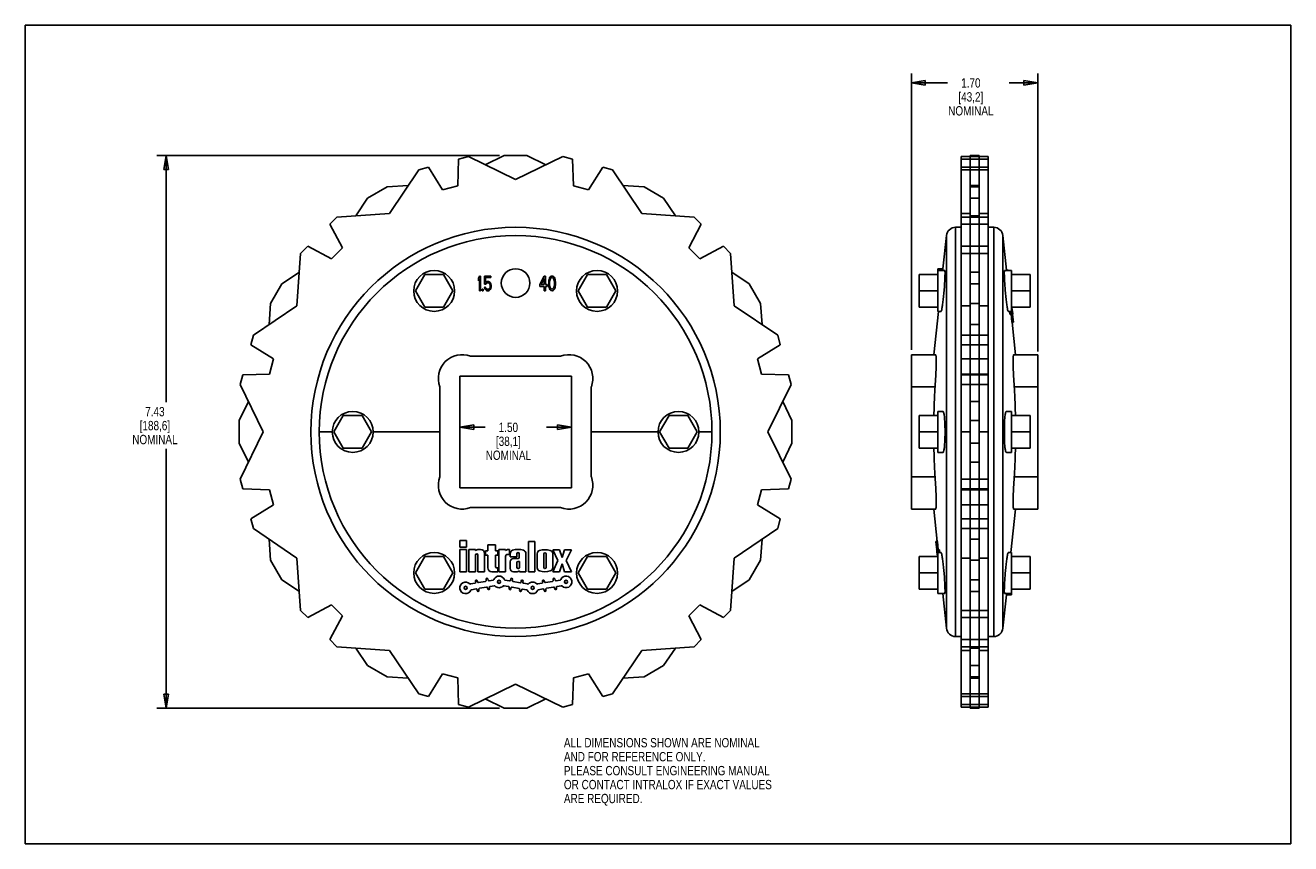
# Model space of a CAD drawing. Header units: inches. Extents: x 0 to 17, y 0 to 11.
import ezdxf

# ---------------------------------------------------------------- set-up
doc = ezdxf.new("R2010")
doc.units = ezdxf.units.IN
doc.header["$LTSCALE"] = 0.935
doc.header["$MEASUREMENT"] = 0
doc.layers.get('0').update_dxf_attribs({"linetype": 'CONTINUOUS'})
doc.layers.add('ALL_FEATURES', color=7, linetype='CONTINUOUS')
doc.layers.add('LOGO', color=7, linetype='CONTINUOUS')
doc.styles.get("Standard").update_dxf_attribs({"font": 'txt', "width": 0.8})
doc.dimstyles.new('DIMSTYLE_1', dxfattribs={"dimtxt": 0.125, "dimasz": 0.1875, "dimexe": 0.18, "dimexo": 0.0625, "dimgap": 0.09, "dimtad": 0, "dimtih": 1, "dimtoh": 1, "dimzin": 4, "dimdsep": 46, "dimtxsty": 'STANDARD', "dimblk": 'CLOSED', "dimblk1": 'CLOSED', "dimblk2": 'CLOSED', "dimcen": 0.09, "dimadec": 0, "dimazin": 0, "dimtp": 0.01, "dimtm": 0.01, "dimtfac": 1, "dimtofl": 0, "dimtmove": 0, "dimatfit": 3, "dimldrblk": 'CLOSED', "dimfxl": 1, "dimtolj": 1, "dimtzin": 4, "dimarcsym": 0})

# ---------------------------------------------------------------- blocks, each defined once
blk = doc.blocks.new('_CLOSED')
at = {"color": 0, "linetype": 'BYBLOCK'}
for p, q in [((0, 0), (-1, 0.167)), ((-1, 0.167), (-1, -0.167)), ((-1, -0.167), (0, 0)), ((-1, 0), (0, 0))]:
    blk.add_line(p, q, dxfattribs=at)
blk = doc.blocks.new('*D0')
at = {"color": 3, "linetype": 'CONTINUOUS'}
for p, q in [((5.837, 6.223), (5.837, 5.472)), ((7.337, 6.223), (7.337, 5.472)), ((5.837, 5.597), (6.178, 5.597)), ((7.337, 5.597), (7.003, 5.597))]:
    blk.add_line(p, q, dxfattribs=at)
at = {"color": 3, "linetype": 'CONTINUOUS', "xscale": 0.1875, "yscale": 0.1875, "zscale": 0.1875, "rotation": 180}
blk.add_blockref('_CLOSED', (5.837, 5.597), dxfattribs=at)
at = {"color": 3, "linetype": 'CONTINUOUS', "xscale": 0.1875, "yscale": 0.1875, "zscale": 0.1875}
blk.add_blockref('_CLOSED', (7.337, 5.597), dxfattribs=at)
at = {"color": 3, "linetype": 'CONTINUOUS', "insert": (6.49, 5.659), "char_height": 0.125, "width": 0.7, "attachment_point": 2, "line_spacing_factor": 0.9}
blk.add_mtext('1.50\\P[38,1]\\PNOMINAL', dxfattribs=at)
blk = doc.blocks.new('*D1')
at = {"color": 3, "linetype": 'CONTINUOUS'}
for p, q in [((6.372, 9.249), (1.766, 9.249)), ((1.891, 9.249), (1.891, 5.933)), ((1.891, 1.822), (1.891, 5.308)), ((6.372, 1.822), (1.766, 1.822))]:
    blk.add_line(p, q, dxfattribs=at)
at = {"color": 3, "linetype": 'CONTINUOUS', "xscale": 0.1875, "yscale": 0.1875, "zscale": 0.1875}
for p, rotation in [((1.891, 9.249), 90), ((1.891, 1.822), 270)]:
    blk.add_blockref('_CLOSED', p, dxfattribs=dict(at, rotation=rotation))
at = {"color": 3, "linetype": 'CONTINUOUS', "insert": (1.741, 5.87), "char_height": 0.125, "width": 0.7, "attachment_point": 2, "line_spacing_factor": 0.9}
blk.add_mtext('7.43\\P[188,6]\\PNOMINAL', dxfattribs=at)
blk = doc.blocks.new('*D2')
at = {"color": 3, "linetype": 'CONTINUOUS'}
for p, q in [((11.904, 6.636), (11.904, 10.351)), ((11.904, 10.226), (12.391, 10.226)), ((13.604, 10.226), (13.216, 10.226)), ((13.604, 6.615), (13.604, 10.351))]:
    blk.add_line(p, q, dxfattribs=at)
at = {"color": 3, "linetype": 'CONTINUOUS', "xscale": 0.1875, "yscale": 0.1875, "zscale": 0.1875, "rotation": 180}
blk.add_blockref('_CLOSED', (11.904, 10.226), dxfattribs=at)
at = {"color": 3, "linetype": 'CONTINUOUS', "xscale": 0.1875, "yscale": 0.1875, "zscale": 0.1875}
blk.add_blockref('_CLOSED', (13.604, 10.226), dxfattribs=at)
at = {"color": 3, "linetype": 'CONTINUOUS', "insert": (12.703, 10.288), "char_height": 0.125, "width": 0.7, "attachment_point": 2, "line_spacing_factor": 0.9}
blk.add_mtext('1.70\\P[43,2]\\PNOMINAL', dxfattribs=at)

msp = doc.modelspace()

# ---------------------------------------------------------------- linework, layer by layer
at = {"color": 7, "linetype": 'CONTINUOUS'}
for p, q in [((0, 0), (0, 11)), ((0, 11), (17, 11)), ((17, 0), (17, 11)), ((5.809, 8.841), (5.822, 9.201)), ((5.822, 9.201), (5.952, 9.236)), ((6.587, 8.926), (5.952, 9.236)), ((6.18, 9.124), (6.435, 9.249)), ((6.738, 9.249), (6.435, 9.249)), ((7.222, 9.236), (6.587, 8.926)), ((6.738, 9.249), (6.993, 9.124)), ((7.222, 9.236), (7.351, 9.201)), ((7.351, 9.201), (7.364, 8.841)), ((12.574, 6.312), (12.574, 9.236)), ((12.574, 9.236), (12.934, 9.236)), ((12.574, 9.201), (12.934, 9.201)), ((12.694, 6.312), (12.694, 9.249)), ((12.814, 9.249), (12.694, 9.249)), ((12.814, 6.312), (12.814, 9.249)), ((12.934, 9.236), (12.934, 6.312)), ((5.286, 9.057), (4.891, 8.472)), ((5.286, 9.057), (5.416, 9.092)), ((5.416, 9.092), (5.607, 8.787)), ((7.566, 8.787), (7.757, 9.092)), ((7.757, 9.092), (7.887, 9.057)), ((8.282, 8.472), (7.887, 9.057)), ((12.574, 9.092), (12.934, 9.092)), ((12.574, 9.057), (12.934, 9.057)), ((4.861, 8.827), (5.144, 8.847)), ((5.809, 8.841), (5.607, 8.787)), ((7.566, 8.787), (7.364, 8.841)), ((8.029, 8.847), (8.312, 8.827)), ((12.694, 8.847), (12.814, 8.847)), ((4.44, 8.44), (4.598, 8.675)), ((4.861, 8.827), (4.598, 8.675)), ((8.575, 8.675), (8.312, 8.827)), ((8.575, 8.675), (8.733, 8.44)), ((12.814, 8.827), (12.694, 8.827)), ((12.814, 8.675), (12.694, 8.675)), ((4.092, 8.328), (4.186, 8.422)), ((4.891, 8.472), (4.186, 8.422)), ((8.987, 8.422), (8.282, 8.472)), ((8.987, 8.422), (9.081, 8.328)), ((12.574, 8.472), (12.694, 8.472)), ((12.574, 8.422), (12.934, 8.422)), ((12.694, 8.44), (12.814, 8.44)), ((12.814, 8.472), (12.934, 8.472)), ((4.261, 8.01), (4.092, 8.328)), ((9.081, 8.328), (8.912, 8.01)), ((12.328, 7.728), (12.375, 8.173)), ((12.375, 2.897), (12.375, 8.173)), ((12.499, 2.785), (12.499, 8.285)), ((12.499, 8.285), (12.574, 8.285)), ((12.574, 8.328), (12.934, 8.328)), ((13.01, 8.285), (12.934, 8.285)), ((13.01, 2.785), (13.01, 8.285)), ((13.134, 2.897), (13.134, 8.173)), ((13.183, 7.709), (13.134, 8.173)), ((3.699, 7.935), (3.794, 8.03)), ((3.794, 8.03), (4.112, 7.861)), ((4.261, 8.01), (4.112, 7.861)), ((9.061, 7.861), (8.912, 8.01)), ((9.061, 7.861), (9.379, 8.03)), ((9.379, 8.03), (9.474, 7.935)), ((12.574, 8.03), (12.934, 8.03)), ((3.699, 7.935), (3.65, 7.231)), ((9.523, 7.231), (9.474, 7.935)), ((12.574, 7.935), (12.934, 7.935)), ((3.446, 7.523), (3.682, 7.682)), ((9.491, 7.682), (9.727, 7.523)), ((12.259, 7.155), (12.259, 7.705)), ((12.353, 7.705), (12.259, 7.705)), ((12.694, 7.682), (12.814, 7.682)), ((3.446, 7.523), (3.295, 7.261)), ((5.366, 7.649), (5.24, 7.43)), ((5.619, 7.649), (5.366, 7.649)), ((5.745, 7.43), (5.619, 7.649)), ((6.087, 7.601), (6.102, 7.63)), ((6.087, 7.566), (6.087, 7.601)), ((6.087, 7.566), (6.102, 7.596)), ((6.102, 7.63), (6.117, 7.63)), ((6.102, 7.43), (6.102, 7.596)), ((6.117, 7.43), (6.117, 7.63)), ((6.169, 7.52), (6.169, 7.63)), ((6.169, 7.63), (6.254, 7.63)), ((6.169, 7.52), (6.187, 7.52)), ((6.169, 7.481), (6.174, 7.464)), ((6.169, 7.481), (6.184, 7.481)), ((6.182, 7.541), (6.182, 7.609)), ((6.182, 7.609), (6.254, 7.609)), ((6.182, 7.541), (6.194, 7.554)), ((6.184, 7.481), (6.189, 7.464)), ((6.187, 7.52), (6.197, 7.532)), ((6.194, 7.554), (6.207, 7.558)), ((6.197, 7.532), (6.207, 7.537)), ((6.207, 7.558), (6.222, 7.558)), ((6.207, 7.537), (6.222, 7.537)), ((6.222, 7.558), (6.234, 7.554)), ((6.222, 7.537), (6.232, 7.532)), ((6.232, 7.532), (6.239, 7.524)), ((6.234, 7.554), (6.247, 7.541)), ((6.239, 7.524), (6.244, 7.511)), ((6.244, 7.511), (6.247, 7.498)), ((6.244, 7.477), (6.247, 7.49)), ((6.247, 7.541), (6.254, 7.524)), ((6.247, 7.49), (6.247, 7.498)), ((6.254, 7.609), (6.254, 7.63)), ((6.254, 7.524), (6.259, 7.503)), ((6.254, 7.464), (6.259, 7.486)), ((6.259, 7.486), (6.259, 7.503)), ((6.912, 7.515), (6.972, 7.63)), ((6.912, 7.515), (6.912, 7.49)), ((6.912, 7.49), (6.972, 7.49)), ((6.929, 7.515), (6.972, 7.596)), ((6.929, 7.515), (6.972, 7.515)), ((6.972, 7.63), (6.987, 7.63)), ((6.972, 7.596), (6.972, 7.515)), ((6.972, 7.49), (6.972, 7.43)), ((6.987, 7.63), (6.987, 7.515)), ((6.987, 7.515), (7.012, 7.515)), ((6.987, 7.49), (6.987, 7.43)), ((6.987, 7.49), (7.012, 7.49)), ((7.012, 7.515), (7.012, 7.49)), ((7.034, 7.571), (7.032, 7.549)), ((7.032, 7.549), (7.032, 7.511)), ((7.032, 7.511), (7.034, 7.49)), ((7.037, 7.583), (7.034, 7.571)), ((7.034, 7.49), (7.037, 7.477)), ((7.037, 7.583), (7.042, 7.601)), ((7.042, 7.601), (7.049, 7.613)), ((7.047, 7.571), (7.044, 7.545)), ((7.044, 7.545), (7.044, 7.515)), ((7.044, 7.515), (7.047, 7.49)), ((7.047, 7.571), (7.057, 7.596)), ((7.047, 7.49), (7.057, 7.464)), ((7.049, 7.613), (7.062, 7.626)), ((7.057, 7.596), (7.064, 7.605)), ((7.062, 7.626), (7.077, 7.63)), ((7.064, 7.605), (7.077, 7.609)), ((7.077, 7.63), (7.092, 7.626)), ((7.077, 7.609), (7.089, 7.605)), ((7.089, 7.605), (7.097, 7.596)), ((7.092, 7.626), (7.104, 7.613)), ((7.097, 7.596), (7.107, 7.571)), ((7.097, 7.464), (7.107, 7.49)), ((7.104, 7.613), (7.112, 7.601)), ((7.107, 7.571), (7.109, 7.545)), ((7.109, 7.515), (7.107, 7.49)), ((7.109, 7.545), (7.109, 7.515)), ((7.112, 7.601), (7.117, 7.583)), ((7.117, 7.583), (7.119, 7.571)), ((7.119, 7.49), (7.117, 7.477)), ((7.119, 7.571), (7.122, 7.549)), ((7.122, 7.511), (7.119, 7.49)), ((7.122, 7.549), (7.122, 7.511)), ((7.554, 7.649), (7.428, 7.43)), ((7.807, 7.649), (7.554, 7.649)), ((7.933, 7.43), (7.807, 7.649)), ((9.878, 7.261), (9.727, 7.523)), ((12.009, 7.212), (12.009, 7.649)), ((12.814, 7.523), (12.694, 7.523)), ((13.499, 7.212), (13.499, 7.649)), ((5.24, 7.43), (5.366, 7.212)), ((5.619, 7.212), (5.745, 7.43)), ((6.102, 7.43), (6.117, 7.43)), ((6.137, 7.43), (6.137, 7.452)), ((6.137, 7.452), (6.149, 7.452)), ((6.137, 7.43), (6.149, 7.43)), ((6.149, 7.43), (6.149, 7.452)), ((6.174, 7.464), (6.182, 7.447)), ((6.182, 7.447), (6.194, 7.435)), ((6.189, 7.464), (6.197, 7.456)), ((6.194, 7.435), (6.207, 7.43)), ((6.197, 7.456), (6.207, 7.452)), ((6.207, 7.452), (6.222, 7.452)), ((6.207, 7.43), (6.222, 7.43)), ((6.222, 7.452), (6.232, 7.456)), ((6.222, 7.43), (6.234, 7.435)), ((6.232, 7.456), (6.239, 7.464)), ((6.234, 7.435), (6.247, 7.447)), ((6.239, 7.464), (6.244, 7.477)), ((6.247, 7.447), (6.254, 7.464)), ((6.972, 7.43), (6.987, 7.43)), ((7.037, 7.477), (7.042, 7.46)), ((7.042, 7.46), (7.049, 7.447)), ((7.049, 7.447), (7.062, 7.435)), ((7.057, 7.464), (7.064, 7.456)), ((7.062, 7.435), (7.077, 7.43)), ((7.064, 7.456), (7.077, 7.452)), ((7.077, 7.452), (7.089, 7.456)), ((7.077, 7.43), (7.092, 7.435)), ((7.089, 7.456), (7.097, 7.464)), ((7.092, 7.435), (7.104, 7.447)), ((7.104, 7.447), (7.112, 7.46)), ((7.112, 7.46), (7.117, 7.477)), ((7.428, 7.43), (7.554, 7.212)), ((7.807, 7.212), (7.933, 7.43)), ((3.65, 7.231), (3.064, 6.836)), ((3.275, 6.978), (3.295, 7.261)), ((5.366, 7.212), (5.619, 7.212)), ((7.554, 7.212), (7.807, 7.212)), ((10.109, 6.836), (9.523, 7.231)), ((9.878, 7.261), (9.898, 6.978)), ((12.206, 6.573), (12.268, 7.155)), ((12.303, 7.155), (12.259, 7.155)), ((12.574, 7.231), (12.694, 7.231)), ((12.814, 7.261), (12.694, 7.261)), ((12.814, 7.231), (12.934, 7.231)), ((12.694, 6.978), (12.814, 6.978)), ((13.302, 6.573), (13.256, 7.011)), ((3.03, 6.706), (3.064, 6.836)), ((10.109, 6.836), (10.143, 6.706)), ((12.574, 6.836), (12.934, 6.836)), ((3.335, 6.515), (3.03, 6.706)), ((10.143, 6.706), (9.838, 6.515)), ((12.574, 6.706), (12.934, 6.706)), ((3.335, 6.515), (3.281, 6.312)), ((7.192, 6.553), (5.981, 6.553)), ((9.892, 6.312), (9.838, 6.515)), ((11.904, 4.497), (11.904, 6.573)), ((12.23, 6.573), (11.904, 6.573)), ((12.574, 6.515), (12.934, 6.515)), ((13.279, 6.573), (13.604, 6.573)), ((13.604, 6.573), (13.604, 4.497)), ((2.886, 6.17), (2.921, 6.3)), ((2.921, 6.3), (3.281, 6.312)), ((2.886, 6.17), (3.196, 5.535)), ((5.569, 6.141), (5.569, 4.93)), ((5.837, 6.285), (5.837, 4.785)), ((7.337, 6.285), (5.837, 6.285)), ((7.337, 4.785), (7.337, 6.285)), ((7.604, 4.93), (7.604, 6.141)), ((9.977, 5.535), (10.287, 6.17)), ((12.222, 6.141), (11.904, 6.141)), ((12.574, 4.9), (12.574, 6.17)), ((12.694, 6.17), (12.694, 5.942)), ((12.814, 5.942), (12.814, 6.17)), ((12.934, 6.17), (12.934, 4.9)), ((13.287, 6.141), (13.604, 6.141)), ((2.873, 5.687), (2.997, 5.942)), ((12.259, 5.26), (12.259, 5.81)), ((12.329, 5.81), (12.259, 5.81)), ((13.18, 5.81), (13.249, 5.81)), ((13.249, 5.81), (13.249, 5.26)), ((2.873, 5.687), (2.873, 5.384)), ((4.272, 5.754), (4.146, 5.535)), ((4.525, 5.754), (4.272, 5.754)), ((4.651, 5.535), (4.525, 5.754)), ((8.648, 5.754), (8.522, 5.535)), ((8.901, 5.754), (8.648, 5.754)), ((9.027, 5.535), (8.901, 5.754)), ((12.009, 5.317), (12.009, 5.754)), ((13.499, 5.317), (13.499, 5.754)), ((3.196, 5.535), (2.886, 4.9)), ((3.948, 5.535), (4.124, 5.535)), ((4.146, 5.535), (4.272, 5.317)), ((4.525, 5.317), (4.651, 5.535)), ((8.5, 5.535), (7.604, 5.535)), ((8.522, 5.535), (8.648, 5.317)), ((8.901, 5.317), (9.027, 5.535)), ((9.225, 5.535), (9.05, 5.535)), ((10.287, 4.9), (9.977, 5.535)), ((12.375, 5.535), (12.356, 5.535)), ((12.574, 5.535), (12.694, 5.535)), ((12.814, 5.535), (12.934, 5.535)), ((13.134, 5.535), (13.153, 5.535)), ((2.997, 5.129), (2.873, 5.384)), ((4.272, 5.317), (4.525, 5.317)), ((8.648, 5.317), (8.901, 5.317)), ((12.329, 5.26), (12.259, 5.26)), ((12.694, 5.129), (12.694, 4.9)), ((12.814, 4.9), (12.814, 5.129)), ((13.18, 5.26), (13.249, 5.26)), ((2.921, 4.771), (2.886, 4.9)), ((3.281, 4.758), (2.921, 4.771)), ((5.837, 4.785), (7.337, 4.785)), ((12.222, 4.93), (11.904, 4.93)), ((13.287, 4.93), (13.604, 4.93)), ((3.281, 4.758), (3.335, 4.555)), ((9.838, 4.555), (9.892, 4.758)), ((12.574, 1.835), (12.574, 4.758)), ((12.694, 1.822), (12.694, 4.758)), ((12.814, 1.822), (12.814, 4.758)), ((12.934, 4.758), (12.934, 1.835)), ((3.03, 4.365), (3.335, 4.555)), ((5.981, 4.518), (7.192, 4.518)), ((9.838, 4.555), (10.143, 4.365)), ((12.23, 4.497), (11.904, 4.497)), ((12.206, 4.497), (12.252, 4.06)), ((12.574, 4.555), (12.934, 4.555)), ((13.302, 4.497), (13.241, 3.915)), ((13.279, 4.497), (13.604, 4.497)), ((3.064, 4.235), (3.03, 4.365)), ((10.143, 4.365), (10.109, 4.235)), ((12.574, 4.365), (12.934, 4.365)), ((3.064, 4.235), (3.65, 3.84)), ((3.295, 3.81), (3.275, 4.093)), ((9.523, 3.84), (10.109, 4.235)), ((9.898, 4.093), (9.878, 3.81)), ((12.574, 4.235), (12.934, 4.235)), ((12.694, 4.093), (12.814, 4.093)), ((13.206, 3.915), (13.249, 3.915)), ((13.249, 3.915), (13.249, 3.365)), ((3.295, 3.81), (3.446, 3.547)), ((3.65, 3.84), (3.699, 3.135)), ((5.366, 3.859), (5.24, 3.64)), ((5.619, 3.859), (5.366, 3.859)), ((5.745, 3.64), (5.619, 3.859)), ((7.554, 3.859), (7.428, 3.64)), ((7.807, 3.859), (7.554, 3.859)), ((7.933, 3.64), (7.807, 3.859)), ((9.474, 3.135), (9.523, 3.84)), ((9.727, 3.547), (9.878, 3.81)), ((12.009, 3.422), (12.009, 3.859)), ((12.574, 3.84), (12.694, 3.84)), ((12.814, 3.81), (12.694, 3.81)), ((12.814, 3.84), (12.934, 3.84)), ((13.499, 3.422), (13.499, 3.859)), ((5.24, 3.64), (5.366, 3.422)), ((5.619, 3.422), (5.745, 3.64)), ((7.428, 3.64), (7.554, 3.422)), ((7.807, 3.422), (7.933, 3.64)), ((3.682, 3.389), (3.446, 3.547)), ((5.366, 3.422), (5.619, 3.422)), ((7.554, 3.422), (7.807, 3.422)), ((9.727, 3.547), (9.491, 3.389)), ((12.814, 3.547), (12.694, 3.547)), ((12.326, 3.361), (12.375, 2.897)), ((12.694, 3.389), (12.814, 3.389)), ((13.181, 3.343), (13.134, 2.897)), ((13.156, 3.365), (13.249, 3.365)), ((3.794, 3.04), (3.699, 3.135)), ((4.112, 3.209), (3.794, 3.04)), ((4.092, 2.743), (4.261, 3.061)), ((4.112, 3.209), (4.261, 3.061)), ((8.912, 3.061), (9.061, 3.209)), ((8.912, 3.061), (9.081, 2.743)), ((9.379, 3.04), (9.061, 3.209)), ((9.474, 3.135), (9.379, 3.04)), ((12.574, 3.135), (12.934, 3.135)), ((12.574, 3.04), (12.934, 3.04)), ((4.186, 2.648), (4.092, 2.743)), ((9.081, 2.743), (8.987, 2.648)), ((12.499, 2.785), (12.574, 2.785)), ((12.574, 2.743), (12.934, 2.743)), ((13.01, 2.785), (12.934, 2.785)), ((4.186, 2.648), (4.891, 2.599)), ((4.598, 2.395), (4.44, 2.63)), ((4.891, 2.599), (5.286, 2.013)), ((7.887, 2.013), (8.282, 2.599)), ((8.282, 2.599), (8.987, 2.648)), ((8.733, 2.63), (8.575, 2.395)), ((12.574, 2.648), (12.934, 2.648)), ((12.574, 2.599), (12.694, 2.599)), ((12.694, 2.63), (12.814, 2.63)), ((12.814, 2.599), (12.934, 2.599)), ((4.598, 2.395), (4.861, 2.244)), ((8.312, 2.244), (8.575, 2.395)), ((12.814, 2.395), (12.694, 2.395)), ((5.144, 2.224), (4.861, 2.244)), ((5.607, 2.284), (5.416, 1.978)), ((5.607, 2.284), (5.809, 2.229)), ((5.822, 1.87), (5.809, 2.229)), ((7.364, 2.229), (7.351, 1.87)), ((7.364, 2.229), (7.566, 2.284)), ((7.757, 1.978), (7.566, 2.284)), ((8.312, 2.244), (8.029, 2.224)), ((12.814, 2.244), (12.694, 2.244)), ((12.694, 2.224), (12.814, 2.224)), ((5.952, 1.835), (6.587, 2.145)), ((6.587, 2.145), (7.222, 1.835)), ((5.416, 1.978), (5.286, 2.013)), ((6.435, 1.822), (6.18, 1.946)), ((6.993, 1.946), (6.738, 1.822)), ((7.887, 2.013), (7.757, 1.978)), ((12.574, 2.013), (12.934, 2.013)), ((12.574, 1.978), (12.934, 1.978)), ((5.952, 1.835), (5.822, 1.87)), ((6.435, 1.822), (6.738, 1.822)), ((7.351, 1.87), (7.222, 1.835)), ((12.574, 1.87), (12.934, 1.87)), ((12.574, 1.835), (12.934, 1.835)), ((12.814, 1.822), (12.694, 1.822)), ((0, 0), (17, 0))]:
    msp.add_line(p, q, dxfattribs=at)
for centre, radius in [((6.587, 5.535), 2.75), ((6.587, 5.535), 2.638), ((7.681, 7.43), 0.275), ((8.775, 5.535), 0.275)]:
    msp.add_circle(centre, radius, dxfattribs=at)
for centre, radius, start, end in [((12.499, 8.16), 0.125, 90, 174), ((13.01, 8.16), 0.125, 6, 90), ((5.869, 6.253), 0.32, 69.3801, 200.6199), ((7.305, 6.253), 0.32, 339.3801, 110.6199), ((5.869, 4.817), 0.32, 159.3801, 290.6199), ((7.305, 4.817), 0.32, 249.3801, 20.6199), ((12.499, 2.91), 0.125, 186, 270), ((13.01, 2.91), 0.125, 270, 354)]:
    msp.add_arc(centre, radius, start, end, dxfattribs=at)
for points, knots in [([(12.303, 7.155), (12.304, 7.155), (12.307, 7.161), (12.31, 7.17), (12.313, 7.187), (12.318, 7.209), (12.322, 7.237), (12.326, 7.27), (12.331, 7.307), (12.335, 7.346), (12.339, 7.388), (12.343, 7.431), (12.347, 7.473), (12.35, 7.515), (12.352, 7.555), (12.354, 7.591), (12.355, 7.623), (12.356, 7.651), (12.356, 7.673), (12.356, 7.69), (12.355, 7.699), (12.354, 7.705), (12.353, 7.705)], [0, 0, 0, 0, 0.007958, 0.027105, 0.057649, 0.099012, 0.150242, 0.210103, 0.277131, 0.349653, 0.42584, 0.503865, 0.581696, 0.657529, 0.729407, 0.795646, 0.854621, 0.904919, 0.945354, 0.974976, 0.993155, 1, 1, 1, 1]), ([(12.222, 6.141), (12.223, 6.155), (12.225, 6.185), (12.229, 6.23), (12.231, 6.276), (12.234, 6.321), (12.235, 6.364), (12.237, 6.406), (12.237, 6.444), (12.238, 6.478), (12.238, 6.508), (12.237, 6.532), (12.236, 6.552), (12.234, 6.563), (12.233, 6.572), (12.23, 6.573), (12.23, 6.573)], [0, 0, 0, 0, 0.101567, 0.206228, 0.311903, 0.416486, 0.517743, 0.613674, 0.702321, 0.781892, 0.850805, 0.907697, 0.951449, 0.981279, 0.997022, 1, 1, 1, 1]), ([(13.279, 6.573), (13.278, 6.573), (13.275, 6.572), (13.275, 6.563), (13.273, 6.552), (13.272, 6.532), (13.271, 6.508), (13.271, 6.478), (13.271, 6.444), (13.272, 6.405), (13.273, 6.364), (13.275, 6.32), (13.277, 6.275), (13.28, 6.23), (13.283, 6.185), (13.286, 6.155), (13.287, 6.141)], [0, 0, 0, 0, 0.002995, 0.018801, 0.048727, 0.092589, 0.149585, 0.218582, 0.298203, 0.386856, 0.482739, 0.583897, 0.688354, 0.793903, 0.898471, 1, 1, 1, 1]), ([(12.222, 6.141), (12.22, 6.107), (12.217, 6.039), (12.212, 5.938), (12.209, 5.843), (12.207, 5.782), (12.207, 5.754)], [0, 0, 0, 0, 0.264468, 0.524044, 0.782369, 1, 1, 1, 1]), ([(13.302, 5.754), (13.301, 5.782), (13.3, 5.843), (13.297, 5.938), (13.292, 6.039), (13.289, 6.107), (13.287, 6.141)], [0, 0, 0, 0, 0.217743, 0.476069, 0.735604, 1, 1, 1, 1]), ([(12.356, 5.535), (12.356, 5.55), (12.356, 5.578), (12.355, 5.619), (12.354, 5.659), (12.351, 5.695), (12.349, 5.728), (12.346, 5.756), (12.342, 5.778), (12.338, 5.795), (12.335, 5.805), (12.331, 5.81), (12.329, 5.81)], [0, 0, 0, 0, 0.15373, 0.303738, 0.446411, 0.578314, 0.696269, 0.797445, 0.879464, 0.940547, 0.979907, 1, 1, 1, 1]), ([(13.18, 5.81), (13.178, 5.81), (13.173, 5.805), (13.17, 5.795), (13.166, 5.778), (13.163, 5.756), (13.16, 5.728), (13.157, 5.695), (13.155, 5.659), (13.154, 5.619), (13.153, 5.578), (13.153, 5.55), (13.153, 5.535)], [0, 0, 0, 0, 0.020084, 0.059436, 0.120524, 0.202563, 0.303772, 0.421762, 0.55369, 0.696365, 0.84634, 1, 1, 1, 1]), ([(12.329, 5.26), (12.331, 5.26), (12.335, 5.265), (12.338, 5.276), (12.342, 5.292), (12.346, 5.315), (12.349, 5.343), (12.351, 5.375), (12.354, 5.412), (12.355, 5.451), (12.356, 5.493), (12.356, 5.521), (12.356, 5.535)], [0, 0, 0, 0, 0.020084, 0.059436, 0.120524, 0.202563, 0.303772, 0.421762, 0.55369, 0.696365, 0.84634, 1, 1, 1, 1]), ([(13.153, 5.535), (13.153, 5.521), (13.153, 5.493), (13.154, 5.451), (13.155, 5.412), (13.157, 5.375), (13.16, 5.343), (13.163, 5.315), (13.166, 5.292), (13.17, 5.276), (13.173, 5.265), (13.178, 5.26), (13.18, 5.26)], [0, 0, 0, 0, 0.15373, 0.303738, 0.446411, 0.578314, 0.696269, 0.797445, 0.879464, 0.940547, 0.979907, 1, 1, 1, 1]), ([(12.207, 5.317), (12.207, 5.289), (12.209, 5.227), (12.212, 5.132), (12.217, 5.032), (12.22, 4.964), (12.222, 4.93)], [0, 0, 0, 0, 0.217743, 0.476069, 0.735604, 1, 1, 1, 1]), ([(13.287, 4.93), (13.289, 4.964), (13.292, 5.032), (13.297, 5.132), (13.3, 5.227), (13.301, 5.289), (13.302, 5.317)], [0, 0, 0, 0, 0.264468, 0.524044, 0.782369, 1, 1, 1, 1]), ([(12.23, 4.498), (12.23, 4.498), (12.233, 4.498), (12.234, 4.508), (12.236, 4.519), (12.237, 4.539), (12.238, 4.563), (12.238, 4.593), (12.237, 4.627), (12.237, 4.665), (12.235, 4.707), (12.234, 4.75), (12.231, 4.795), (12.229, 4.841), (12.225, 4.886), (12.223, 4.915), (12.222, 4.93)], [0, 0, 0, 0, 0.002995, 0.018801, 0.048727, 0.092589, 0.149585, 0.218582, 0.298203, 0.386856, 0.482739, 0.583897, 0.688354, 0.793903, 0.898471, 1, 1, 1, 1]), ([(13.287, 4.93), (13.286, 4.915), (13.283, 4.886), (13.28, 4.841), (13.277, 4.795), (13.275, 4.75), (13.273, 4.706), (13.272, 4.665), (13.271, 4.627), (13.271, 4.592), (13.271, 4.563), (13.272, 4.538), (13.273, 4.519), (13.275, 4.508), (13.275, 4.498), (13.278, 4.498), (13.279, 4.498)], [0, 0, 0, 0, 0.101567, 0.206228, 0.311903, 0.416486, 0.517743, 0.613674, 0.702321, 0.781892, 0.850805, 0.907697, 0.951449, 0.981279, 0.997022, 1, 1, 1, 1]), ([(13.206, 3.915), (13.204, 3.915), (13.202, 3.909), (13.199, 3.9), (13.195, 3.883), (13.191, 3.861), (13.187, 3.833), (13.182, 3.801), (13.178, 3.764), (13.174, 3.724), (13.169, 3.683), (13.166, 3.64), (13.162, 3.597), (13.159, 3.556), (13.157, 3.516), (13.155, 3.48), (13.153, 3.447), (13.153, 3.419), (13.152, 3.398), (13.153, 3.38), (13.154, 3.372), (13.155, 3.365), (13.156, 3.365)], [0, 0, 0, 0, 0.007958, 0.027105, 0.057649, 0.099012, 0.150242, 0.210103, 0.277131, 0.349653, 0.42584, 0.503865, 0.581696, 0.657529, 0.729407, 0.795646, 0.854621, 0.904919, 0.945354, 0.974976, 0.993155, 1, 1, 1, 1])]:
    msp.add_open_spline(points, degree=3, knots=knots, dxfattribs=at)
at = {"layer": 'ALL_FEATURES', "color": 7, "linetype": 'CONTINUOUS'}
for p, q in [((12.259, 7.705), (12.259, 7.728)), ((12.328, 7.728), (12.259, 7.728)), ((12.326, 7.705), (12.328, 7.728)), ((13.156, 7.705), (13.249, 7.705)), ((13.249, 7.705), (13.249, 7.155)), ((12.259, 7.649), (12.009, 7.649)), ((13.499, 7.649), (13.249, 7.649)), ((12.259, 7.43), (12.009, 7.43)), ((13.499, 7.43), (13.249, 7.43)), ((12.259, 7.212), (12.009, 7.212)), ((13.206, 7.155), (13.249, 7.155)), ((13.499, 7.212), (13.249, 7.212)), ((9.892, 6.312), (10.252, 6.3)), ((10.252, 6.3), (10.287, 6.17)), ((12.574, 6.312), (12.574, 6.17)), ((12.574, 6.312), (12.934, 6.312)), ((12.574, 6.3), (12.934, 6.3)), ((12.694, 4.758), (12.694, 6.312)), ((12.814, 4.758), (12.814, 6.312)), ((12.934, 6.312), (12.934, 6.17)), ((12.574, 6.17), (12.934, 6.17)), ((10.176, 5.942), (10.3, 5.687)), ((12.694, 5.942), (12.814, 5.942)), ((10.3, 5.384), (10.3, 5.687)), ((12.259, 5.754), (12.009, 5.754)), ((12.814, 5.687), (12.694, 5.687)), ((13.499, 5.754), (13.249, 5.754)), ((4.674, 5.535), (5.569, 5.535)), ((12.259, 5.535), (12.009, 5.535)), ((13.499, 5.535), (13.249, 5.535)), ((10.3, 5.384), (10.176, 5.129)), ((12.259, 5.317), (12.009, 5.317)), ((12.814, 5.384), (12.694, 5.384)), ((13.499, 5.317), (13.249, 5.317)), ((12.694, 5.129), (12.814, 5.129)), ((10.252, 4.771), (9.892, 4.758)), ((10.287, 4.9), (10.252, 4.771)), ((12.574, 4.9), (12.934, 4.9)), ((12.574, 4.9), (12.574, 4.758)), ((12.574, 4.771), (12.934, 4.771)), ((12.934, 4.9), (12.934, 4.758)), ((12.574, 4.758), (12.934, 4.758)), ((12.303, 3.915), (12.259, 3.915)), ((12.259, 3.365), (12.259, 3.915)), ((12.259, 3.859), (12.009, 3.859)), ((13.499, 3.859), (13.249, 3.859)), ((12.259, 3.64), (12.009, 3.64)), ((13.499, 3.64), (13.249, 3.64)), ((12.259, 3.422), (12.009, 3.422)), ((13.499, 3.422), (13.249, 3.422)), ((12.353, 3.365), (12.259, 3.365)), ((13.183, 3.365), (13.181, 3.343)), ((13.181, 3.343), (13.249, 3.343)), ((13.249, 3.365), (13.249, 3.343))]:
    msp.add_line(p, q, dxfattribs=at)
for centre, radius in [((5.493, 7.43), 0.275), ((6.587, 7.535), 0.192), ((4.399, 5.535), 0.275), ((5.493, 3.64), 0.275), ((7.681, 3.64), 0.275)]:
    msp.add_circle(centre, radius, dxfattribs=at)
for points in [[(13.156, 7.705), (13.155, 7.705), (13.154, 7.699), (13.153, 7.69), (13.152, 7.673), (13.153, 7.651), (13.153, 7.623), (13.155, 7.591), (13.157, 7.555), (13.159, 7.515), (13.162, 7.474), (13.166, 7.431), (13.169, 7.388), (13.174, 7.346), (13.178, 7.307), (13.182, 7.27), (13.187, 7.238), (13.191, 7.21), (13.195, 7.187), (13.199, 7.17), (13.202, 7.161), (13.204, 7.155), (13.206, 7.155)], [(12.353, 3.365), (12.354, 3.365), (12.355, 3.372), (12.356, 3.38), (12.356, 3.398), (12.356, 3.419), (12.355, 3.447), (12.354, 3.48), (12.352, 3.516), (12.35, 3.555), (12.347, 3.597), (12.343, 3.64), (12.339, 3.682), (12.335, 3.724), (12.331, 3.764), (12.326, 3.8), (12.322, 3.833), (12.318, 3.861), (12.313, 3.883), (12.31, 3.9), (12.307, 3.909), (12.304, 3.915), (12.303, 3.915)]]:
    msp.add_open_spline(points, degree=3, knots=[0, 0, 0, 0, 0.00685, 0.025048, 0.054698, 0.09516, 0.145461, 0.204405, 0.270577, 0.34236, 0.418081, 0.495798, 0.573729, 0.649859, 0.722371, 0.789438, 0.849382, 0.900727, 0.942207, 0.97284, 0.992032, 1, 1, 1, 1], dxfattribs=at)
at = {"layer": 'LOGO', "color": 7, "linetype": 'CONTINUOUS'}
for p, q in [((13.182, 7.709), (13.202, 7.709)), ((13.182, 7.709), (13.182, 7.705)), ((13.227, 7.118), (13.225, 7.155)), ((13.247, 7.118), (13.245, 7.155)), ((13.251, 7.118), (13.248, 7.155)), ((13.252, 7.172), (13.249, 7.195)), ((13.249, 7.185), (13.251, 7.172)), ((13.254, 7.175), (13.25, 7.212)), ((13.254, 7.119), (13.25, 7.155)), ((13.255, 7.175), (13.251, 7.212)), ((13.251, 7.172), (13.252, 7.172)), ((13.251, 7.172), (13.252, 7.166)), ((13.252, 7.166), (13.253, 7.156)), ((13.256, 7.176), (13.253, 7.212)), ((13.257, 7.176), (13.253, 7.212)), ((13.253, 7.212), (13.253, 7.212)), ((13.253, 7.156), (13.256, 7.129)), ((13.258, 7.176), (13.254, 7.212)), ((13.254, 7.212), (13.254, 7.212)), ((13.254, 7.175), (13.255, 7.175)), ((13.259, 7.176), (13.255, 7.212)), ((13.258, 7.176), (13.255, 7.212)), ((13.259, 7.176), (13.255, 7.212)), ((13.257, 7.172), (13.256, 7.176)), ((13.257, 7.172), (13.257, 7.176)), ((13.259, 7.161), (13.257, 7.172)), ((13.259, 7.172), (13.258, 7.176)), ((13.259, 7.172), (13.258, 7.176)), ((13.259, 7.172), (13.259, 7.176)), ((13.259, 7.172), (13.259, 7.176)), ((13.259, 7.172), (13.26, 7.168)), ((13.26, 7.161), (13.259, 7.172)), ((13.259, 7.17), (13.259, 7.172)), ((13.262, 7.129), (13.259, 7.161)), ((13.26, 7.168), (13.261, 7.157)), ((13.261, 7.157), (13.26, 7.168)), ((13.263, 7.13), (13.26, 7.161)), ((13.265, 7.119), (13.261, 7.157)), ((13.227, 7.118), (13.26, 7.118)), ((13.243, 7.118), (13.243, 7.119)), ((13.243, 7.117), (13.243, 7.118)), ((13.254, 7.01), (13.243, 7.117)), ((13.254, 7.118), (13.254, 7.119)), ((13.254, 7.01), (13.275, 7.01)), ((13.256, 7.129), (13.257, 7.129)), ((13.256, 7.129), (13.257, 7.119)), ((13.257, 7.119), (13.257, 7.118)), ((13.258, 6.995), (13.263, 6.995)), ((13.263, 7.119), (13.262, 7.129)), ((13.262, 7.01), (13.263, 6.995)), ((13.264, 7.119), (13.263, 7.13)), ((13.263, 7.127), (13.264, 7.127)), ((13.274, 7.01), (13.263, 7.119)), ((13.264, 7.127), (13.265, 7.115)), ((13.275, 7.01), (13.264, 7.119)), ((13.264, 7.115), (13.265, 7.115)), ((5.927, 4.075), (5.837, 4.075)), ((5.837, 3.985), (5.837, 4.075)), ((5.927, 3.985), (5.837, 3.985)), ((5.927, 3.955), (5.837, 3.955)), ((5.837, 3.655), (5.837, 3.955)), ((5.927, 3.985), (5.927, 4.075)), ((5.927, 3.655), (5.927, 3.955)), ((6.05, 3.955), (5.96, 3.955)), ((5.96, 3.655), (5.96, 3.955)), ((6.05, 3.939), (6.05, 3.955)), ((6.116, 3.955), (6.089, 3.955)), ((6.212, 3.937), (6.182, 3.937)), ((6.182, 3.877), (6.182, 3.937)), ((6.317, 4.015), (6.212, 4.015)), ((6.212, 3.937), (6.212, 4.015)), ((6.317, 3.937), (6.317, 4.015)), ((6.347, 3.937), (6.317, 3.937)), ((6.347, 3.877), (6.347, 3.937)), ((6.452, 3.955), (6.362, 3.955)), ((6.362, 3.655), (6.362, 3.955)), ((6.452, 3.941), (6.452, 3.955)), ((6.503, 3.955), (6.488, 3.955)), ((6.503, 3.889), (6.503, 3.955)), ((6.845, 4.06), (6.758, 4.06)), ((6.758, 4.06), (6.758, 3.655)), ((6.845, 4.06), (6.845, 3.655)), ((7.178, 3.952), (7.085, 3.952)), ((7.156, 3.805), (7.085, 3.952)), ((7.178, 3.952), (7.211, 3.848)), ((7.244, 3.952), (7.211, 3.848)), ((7.337, 3.952), (7.244, 3.952)), ((7.337, 3.952), (7.265, 3.805)), ((12.255, 4.06), (12.233, 4.06)), ((12.233, 4.06), (12.245, 3.952)), ((12.235, 4.06), (12.246, 3.952)), ((12.244, 3.955), (12.243, 3.955)), ((12.245, 3.944), (12.243, 3.955)), ((12.244, 3.952), (12.248, 3.913)), ((12.245, 3.952), (12.246, 3.941)), ((12.245, 3.944), (12.245, 3.944)), ((12.251, 4.075), (12.246, 4.075)), ((12.247, 4.06), (12.246, 4.075)), ((12.246, 3.952), (12.247, 3.941)), ((12.246, 3.941), (12.249, 3.91)), ((12.247, 3.941), (12.25, 3.91)), ((12.249, 3.903), (12.248, 3.913)), ((12.248, 3.913), (12.249, 3.903)), ((12.281, 3.952), (12.249, 3.952)), ((12.25, 3.91), (12.251, 3.898)), ((12.253, 3.941), (12.252, 3.952)), ((12.252, 3.952), (12.252, 3.952)), ((12.253, 3.941), (12.252, 3.941)), ((12.256, 3.915), (12.253, 3.941)), ((12.255, 4.06), (12.266, 3.953)), ((12.255, 3.952), (12.255, 3.952)), ((12.255, 3.952), (12.259, 3.915)), ((12.257, 3.904), (12.256, 3.915)), ((12.257, 3.952), (12.26, 3.916)), ((12.261, 3.952), (12.264, 3.916)), ((12.266, 3.953), (12.266, 3.953)), ((12.266, 3.953), (12.266, 3.952)), ((12.281, 3.952), (12.284, 3.915)), ((6.05, 3.655), (6.05, 3.88)), ((6.08, 3.655), (6.08, 3.88)), ((6.17, 3.655), (6.17, 3.901)), ((6.212, 3.877), (6.182, 3.877)), ((6.212, 3.709), (6.212, 3.877)), ((6.347, 3.877), (6.317, 3.877)), ((6.317, 3.724), (6.317, 3.877)), ((6.452, 3.655), (6.452, 3.862)), ((6.503, 3.889), (6.479, 3.889)), ((6.515, 3.856), (6.515, 3.901)), ((6.605, 3.856), (6.515, 3.856)), ((6.515, 3.7), (6.515, 3.787)), ((6.62, 3.832), (6.56, 3.832)), ((6.605, 3.898), (6.605, 3.856)), ((6.605, 3.778), (6.605, 3.715)), ((6.638, 3.793), (6.62, 3.793)), ((6.635, 3.898), (6.635, 3.847)), ((6.638, 3.793), (6.638, 3.712)), ((6.725, 3.901), (6.725, 3.655)), ((6.878, 3.898), (6.878, 3.709)), ((6.966, 3.895), (6.966, 3.712)), ((6.996, 3.895), (6.996, 3.712)), ((7.085, 3.898), (7.085, 3.709)), ((7.156, 3.805), (7.085, 3.655)), ((7.211, 3.76), (7.178, 3.655)), ((7.211, 3.76), (7.244, 3.655)), ((7.337, 3.655), (7.265, 3.805)), ((12.249, 3.91), (12.25, 3.898)), ((12.249, 3.898), (12.249, 3.903)), ((12.249, 3.898), (12.25, 3.895)), ((12.249, 3.898), (12.25, 3.895)), ((12.25, 3.901), (12.25, 3.898)), ((12.25, 3.898), (12.251, 3.895)), ((12.25, 3.898), (12.25, 3.895)), ((12.25, 3.895), (12.253, 3.859)), ((12.25, 3.895), (12.254, 3.859)), ((12.25, 3.895), (12.253, 3.859)), ((12.251, 3.898), (12.252, 3.895)), ((12.251, 3.895), (12.254, 3.859)), ((12.252, 3.898), (12.252, 3.895)), ((12.252, 3.895), (12.256, 3.859)), ((12.252, 3.895), (12.255, 3.859)), ((12.255, 3.895), (12.254, 3.895)), ((12.254, 3.895), (12.258, 3.859)), ((12.254, 3.859), (12.254, 3.858)), ((12.255, 3.895), (12.259, 3.859)), ((12.255, 3.859), (12.256, 3.859)), ((12.258, 3.898), (12.257, 3.904)), ((12.258, 3.898), (12.257, 3.898)), ((12.257, 3.898), (12.259, 3.875)), ((12.259, 3.886), (12.258, 3.898)), ((5.927, 3.655), (5.837, 3.655)), ((6.05, 3.655), (5.96, 3.655)), ((6.17, 3.655), (6.08, 3.655)), ((6.347, 3.655), (6.266, 3.655)), ((6.347, 3.709), (6.332, 3.709)), ((6.347, 3.655), (6.347, 3.709)), ((6.452, 3.655), (6.362, 3.655)), ((6.607, 3.655), (6.56, 3.655)), ((6.626, 3.7), (6.62, 3.7)), ((6.638, 3.667), (6.638, 3.655)), ((6.725, 3.655), (6.638, 3.655)), ((6.845, 3.655), (6.758, 3.655)), ((7.178, 3.655), (7.085, 3.655)), ((7.337, 3.655), (7.244, 3.655)), ((6.042, 3.501), (5.981, 3.491)), ((6.055, 3.424), (5.994, 3.414)), ((6.051, 3.515), (6.049, 3.53)), ((6.072, 3.4), (6.069, 3.415)), ((6.075, 3.519), (6.072, 3.534)), ((6.183, 3.526), (6.089, 3.51)), ((6.095, 3.404), (6.093, 3.419)), ((6.197, 3.45), (6.102, 3.433)), ((6.193, 3.54), (6.191, 3.555)), ((6.213, 3.425), (6.211, 3.44)), ((6.217, 3.544), (6.214, 3.559)), ((6.285, 3.544), (6.231, 3.535)), ((6.237, 3.429), (6.235, 3.444)), ((6.298, 3.467), (6.244, 3.458)), ((6.492, 3.457), (6.431, 3.467)), ((6.505, 3.533), (6.444, 3.544)), ((6.501, 3.443), (6.499, 3.428)), ((6.522, 3.558), (6.519, 3.543)), ((6.525, 3.439), (6.522, 3.424)), ((6.633, 3.432), (6.539, 3.448)), ((6.545, 3.554), (6.543, 3.539)), ((6.647, 3.508), (6.552, 3.525)), ((6.643, 3.418), (6.641, 3.403)), ((6.663, 3.533), (6.661, 3.518)), ((6.667, 3.414), (6.664, 3.399)), ((6.735, 3.414), (6.681, 3.423)), ((6.687, 3.529), (6.685, 3.514)), ((6.748, 3.491), (6.694, 3.5)), ((6.942, 3.501), (6.881, 3.491)), ((6.955, 3.424), (6.894, 3.414)), ((6.949, 3.53), (6.951, 3.515)), ((6.969, 3.415), (6.972, 3.4)), ((6.972, 3.534), (6.975, 3.519)), ((7.083, 3.526), (6.989, 3.51)), ((6.993, 3.419), (6.995, 3.404)), ((7.097, 3.45), (7.002, 3.433)), ((7.091, 3.555), (7.093, 3.54)), ((7.111, 3.44), (7.113, 3.425)), ((7.114, 3.559), (7.117, 3.544)), ((7.185, 3.544), (7.131, 3.535)), ((7.135, 3.444), (7.137, 3.429)), ((7.198, 3.467), (7.144, 3.458)), ((12.327, 3.361), (12.307, 3.361)), ((12.327, 3.361), (12.327, 3.365))]:
    msp.add_line(p, q, dxfattribs=at)
for centre in [(5.915, 3.439), (6.365, 3.519), (6.815, 3.439), (7.265, 3.519)]:
    msp.add_circle(centre, 0.021, dxfattribs=at)
for centre, radius, start, end in [((14.71, 7.319), 1.465, 185.7399, 186.1107), ((10.877, 6.926), 2.393, 5.6821, 5.9097), ((17.233, 7.584), 3.995, 185.95, 186.4332), ((14.445, 7.27), 1.19, 186.4615, 186.779), ((13.64, 7.174), 0.379, 186.7698, 187.1912), ((6.089, 3.901), 0.054, 90, 136.2383), ((6.116, 3.901), 0.054, 0, 90), ((6.488, 3.901), 0.054, 90, 132.7486), ((6.56, 3.901), 0.045, 107.9202, 180), ((6.62, 3.715), 0.24, 72.0798, 107.9202), ((6.62, 3.898), 0.015, 0, 180), ((6.68, 3.901), 0.045, 0, 72.0798), ((6.923, 3.898), 0.045, 107.4576, 180), ((6.981, 3.712), 0.24, 72.5424, 107.4576), ((6.981, 3.895), 0.015, 0, 180), ((7.04, 3.898), 0.045, 0, 72.5424), ((11.869, 3.896), 0.379, 6.7698, 7.1912), ((11.063, 3.8), 1.19, 6.4615, 6.779), ((8.276, 3.487), 3.995, 5.95, 6.4332), ((6.065, 3.88), 0.015, 0, 180), ((6.479, 3.862), 0.027, 90, 180), ((6.56, 3.787), 0.045, 90, 180), ((6.62, 3.778), 0.015, 90, 180), ((6.62, 3.847), 0.015, 270, 360), ((14.632, 4.145), 2.393, 185.6821, 185.9097), ((10.799, 3.752), 1.465, 5.7399, 6.1107), ((6.266, 3.709), 0.054, 180, 270), ((6.365, 3.519), 0.078, 24.5181, 155.4819), ((6.332, 3.724), 0.015, 180, 270), ((6.56, 3.7), 0.045, 180, 270), ((6.62, 3.715), 0.015, 180, 270), ((6.607, 3.7), 0.045, 270, 312.8334), ((6.626, 3.712), 0.012, 270, 360), ((6.923, 3.709), 0.045, 180, 252.5424), ((6.981, 3.895), 0.24, 252.5424, 287.4576), ((6.981, 3.712), 0.015, 180, 360), ((7.04, 3.709), 0.045, 287.4576, 360), ((7.265, 3.519), 0.078, 224.5181, 155.4819), ((5.915, 3.439), 0.078, 44.5181, 335.4819), ((5.979, 3.502), 0.012, 224.5181, 280), ((5.996, 3.402), 0.012, 100, 155.4819), ((6.04, 3.513), 0.012, 280, 10), ((6.061, 3.532), 0.012, 10, 190), ((6.057, 3.413), 0.012, 10, 100), ((6.083, 3.402), 0.012, 190, 10), ((6.087, 3.521), 0.012, 190, 280), ((6.105, 3.421), 0.012, 100, 190), ((6.181, 3.538), 0.012, 280, 10), ((6.202, 3.557), 0.012, 10, 190), ((6.199, 3.438), 0.012, 10, 100), ((6.225, 3.427), 0.012, 190, 10), ((6.229, 3.546), 0.012, 190, 280), ((6.246, 3.446), 0.012, 100, 190), ((6.283, 3.556), 0.012, 280, 335.4819), ((6.3, 3.456), 0.012, 44.5181, 100), ((6.365, 3.519), 0.078, 224.5181, 315.4819), ((6.429, 3.456), 0.012, 80, 135.4819), ((6.446, 3.556), 0.012, 204.5181, 260), ((6.49, 3.445), 0.012, 350, 80), ((6.511, 3.426), 0.012, 170, 350), ((6.507, 3.545), 0.012, 260, 350), ((6.533, 3.556), 0.012, 350, 170), ((6.537, 3.436), 0.012, 80, 170), ((6.555, 3.537), 0.012, 170, 260), ((6.631, 3.42), 0.012, 350, 80), ((6.652, 3.401), 0.012, 170, 350), ((6.649, 3.52), 0.012, 260, 350), ((6.675, 3.531), 0.012, 350, 170), ((6.679, 3.411), 0.012, 80, 170), ((6.696, 3.512), 0.012, 170, 260), ((6.733, 3.402), 0.012, 24.5181, 80), ((6.815, 3.439), 0.078, 204.5181, 335.4819), ((6.75, 3.502), 0.012, 260, 315.4819), ((6.815, 3.439), 0.078, 44.5181, 135.4819), ((6.879, 3.502), 0.012, 224.5181, 280), ((6.896, 3.402), 0.012, 100, 155.4819), ((6.94, 3.513), 0.012, 280, 10), ((6.961, 3.532), 0.012, 10, 190), ((6.957, 3.413), 0.012, 10, 100), ((6.983, 3.402), 0.012, 190, 10), ((6.987, 3.521), 0.012, 190, 280), ((7.005, 3.421), 0.012, 100, 190), ((7.081, 3.538), 0.012, 280, 10), ((7.102, 3.557), 0.012, 10, 190), ((7.099, 3.438), 0.012, 10, 100), ((7.125, 3.427), 0.012, 190, 10), ((7.129, 3.546), 0.012, 190, 280), ((7.146, 3.446), 0.012, 100, 190), ((7.183, 3.556), 0.012, 280, 335.4819), ((7.2, 3.456), 0.012, 44.5181, 100)]:
    msp.add_arc(centre, radius, start, end, dxfattribs=at)
for points, knots in [([(13.202, 7.709), (13.202, 7.709), (13.201, 7.709), (13.201, 7.707), (13.202, 7.705), (13.202, 7.705)], [0, 0, 0, 0, 0.023997, 0.926746, 1, 1, 1, 1]), ([(13.202, 7.705), (13.202, 7.705), (13.203, 7.707), (13.203, 7.709), (13.202, 7.709), (13.202, 7.709)], [0, 0, 0, 0, 0.082425, 0.976712, 1, 1, 1, 1]), ([(13.253, 7.163), (13.253, 7.16), (13.254, 7.154), (13.255, 7.146), (13.255, 7.139), (13.256, 7.134), (13.257, 7.131), (13.257, 7.129)], [0, 0, 0, 0, 0.268589, 0.512935, 0.722096, 0.886818, 1, 1, 1, 1]), ([(13.254, 7.175), (13.254, 7.174), (13.254, 7.171), (13.255, 7.167), (13.255, 7.163), (13.255, 7.162), (13.256, 7.16), (13.256, 7.16)], [0, 0, 0, 0, 0.309138, 0.588084, 0.809243, 0.951026, 1, 1, 1, 1]), ([(13.256, 7.16), (13.256, 7.16), (13.256, 7.162), (13.256, 7.163), (13.255, 7.167), (13.255, 7.171), (13.255, 7.174), (13.255, 7.175)], [0, 0, 0, 0, 0.049554, 0.191027, 0.411591, 0.690239, 1, 1, 1, 1]), ([(13.261, 7.129), (13.261, 7.131), (13.26, 7.134), (13.26, 7.139), (13.259, 7.146), (13.259, 7.154), (13.258, 7.16), (13.258, 7.163)], [0, 0, 0, 0, 0.112327, 0.276473, 0.485431, 0.73019, 1, 1, 1, 1]), ([(13.26, 7.118), (13.26, 7.118), (13.261, 7.124), (13.261, 7.127), (13.261, 7.129)], [0, 0, 0, 0, 0.256446, 1, 1, 1, 1]), ([(12.249, 3.952), (12.248, 3.952), (12.248, 3.947), (12.248, 3.944), (12.248, 3.941)], [0, 0, 0, 0, 0.256446, 1, 1, 1, 1]), ([(12.248, 3.941), (12.248, 3.94), (12.248, 3.937), (12.249, 3.931), (12.249, 3.925), (12.25, 3.917), (12.251, 3.911), (12.251, 3.908)], [0, 0, 0, 0, 0.112327, 0.276473, 0.485431, 0.73019, 1, 1, 1, 1]), ([(12.256, 3.908), (12.256, 3.911), (12.255, 3.916), (12.254, 3.925), (12.253, 3.931), (12.253, 3.937), (12.252, 3.94), (12.252, 3.941)], [0, 0, 0, 0, 0.268589, 0.512935, 0.722096, 0.886818, 1, 1, 1, 1]), ([(12.255, 3.895), (12.255, 3.897), (12.254, 3.9), (12.254, 3.904), (12.254, 3.907), (12.253, 3.909), (12.253, 3.91), (12.253, 3.91)], [0, 0, 0, 0, 0.309138, 0.588084, 0.809243, 0.951026, 1, 1, 1, 1]), ([(12.253, 3.91), (12.253, 3.91), (12.253, 3.909), (12.253, 3.907), (12.253, 3.904), (12.254, 3.9), (12.254, 3.897), (12.254, 3.895)], [0, 0, 0, 0, 0.049554, 0.191027, 0.411591, 0.690239, 1, 1, 1, 1]), ([(12.306, 3.365), (12.306, 3.365), (12.306, 3.364), (12.306, 3.362), (12.307, 3.362), (12.307, 3.362)], [0, 0, 0, 0, 0.082425, 0.976712, 1, 1, 1, 1]), ([(12.307, 3.362), (12.307, 3.362), (12.308, 3.362), (12.307, 3.364), (12.307, 3.365), (12.307, 3.365)], [0, 0, 0, 0, 0.023997, 0.926746, 1, 1, 1, 1])]:
    msp.add_open_spline(points, degree=3, knots=knots, dxfattribs=at)
for points in [[(13.257, 7.129), (13.257, 7.127), (13.258, 7.125), (13.259, 7.121)], [(13.259, 7.121), (13.259, 7.12), (13.26, 7.118), (13.26, 7.118)], [(12.25, 3.95), (12.25, 3.951), (12.249, 3.952), (12.249, 3.952)], [(12.252, 3.941), (12.251, 3.944), (12.251, 3.946), (12.25, 3.95)]]:
    msp.add_open_spline(points, degree=3, dxfattribs=at)

# ---------------------------------------------------------------- texts
at = {"color": 3, "linetype": 'CONTINUOUS', "insert": (7.236, 1.42), "char_height": 0.125, "width": 3.5, "attachment_point": 1, "line_spacing_factor": 0.9}
msp.add_mtext('ALL DIMENSIONS SHOWN ARE NOMINAL\\PAND FOR REFERENCE ONLY.\\PPLEASE CONSULT ENGINEERING MANUAL\\POR CONTACT INTRALOX IF EXACT VALUES\\PARE REQUIRED. ', dxfattribs=at)

# ---------------------------------------------------------------- dimensions: what is measured, and where the dimension line sits
at = {"color": 3, "linetype": 'CONTINUOUS'}
for base, p1, p2, picture, middle in [((13.604, 10.226), (11.904, 6.636), (13.604, 6.615), '*D2', (12.578, 10.038)), ((7.337, 5.597), (5.837, 6.223), (7.337, 6.223), '*D0', (6.365, 5.409))]:
    dim = msp.add_linear_dim(base=base, p1=p1, p2=p2, text='<>\\PNOMINAL', dimstyle='DIMSTYLE_1', dxfattribs=at)
    dim.commit()
    dim.dimension.update_dxf_attribs({"geometry": picture, "text_midpoint": middle, "dimtype": 160})
dim = msp.add_linear_dim(base=(1.891, 1.822), p1=(6.372, 9.249), p2=(6.372, 1.822), angle=270, text='<>\\PNOMINAL', dimstyle='DIMSTYLE_1', dxfattribs=at)
dim.commit()
dim.dimension.update_dxf_attribs({"geometry": '*D1', "text_midpoint": (1.691, 5.62), "dimtype": 160})

doc.saveas('drawing.dxf')
